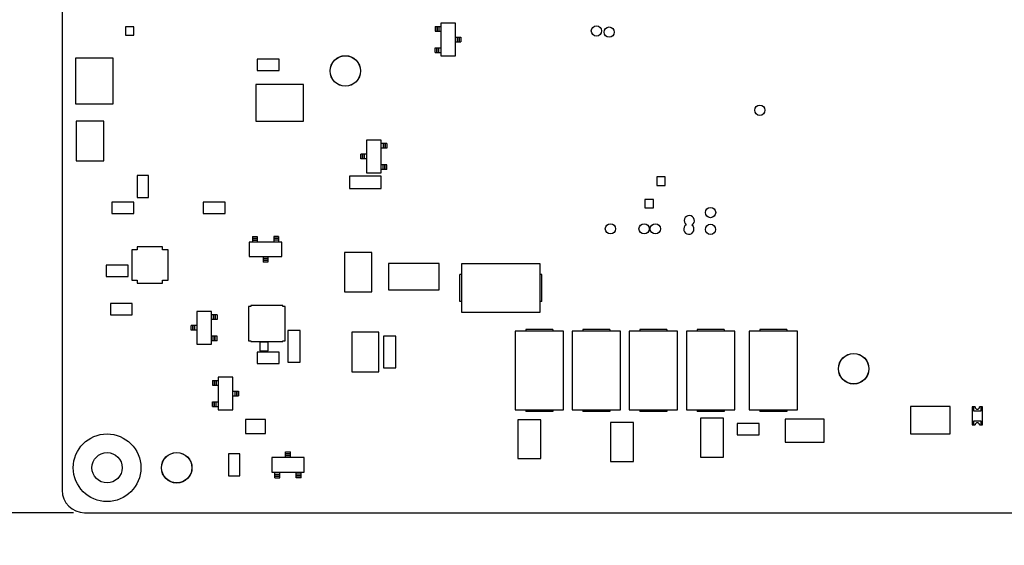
# Model space of a CAD drawing. Extents: x 25 to 408, y 76 to 219.
# Tile 8 of 21: x 277 to 364, y 96 to 142. Entities that reach past the tile are written whole.
import ezdxf

# ---------------------------------------------------------------- set-up
doc = ezdxf.new("R2010")
doc.units = 0
doc.layers.add('尺寸線', color=2, linetype='CONTINUOUS')
doc.layers.add('粗實線', color=7, linetype='CONTINUOUS')
doc.styles.add('SLDTEXTSTYLE0', font='GOTHIC.TTF', dxfattribs={"width": 0.913})
doc.dimstyles.new('SLDDIMSTYLE0', dxfattribs={"dimtxt": 3.5, "dimasz": 3.556, "dimexe": 0, "dimexo": 0.0625, "dimgap": 0.875, "dimtad": 0, "dimtih": 1, "dimtoh": 1, "dimdec": 0, "dimrnd": 1e-09, "dimtxsty": 'SLDTEXTSTYLE0', "dimblk1": 'NONE', "dimblk2": 'NONE', "dimsah": 1, "dimcen": 0.09, "dimazin": 3, "dimtfac": 1, "dimtdec": 0, "dimtofl": 0, "dimtmove": 0, "dimatfit": 3, "dimtolj": 1, "dimtzin": 12})
doc.dimstyles.new('SLDDIMSTYLE1', dxfattribs={"dimtxt": 3.5, "dimasz": 3.556, "dimexe": 0, "dimexo": 0.0625, "dimgap": 0.875, "dimtad": 0, "dimtih": 1, "dimtoh": 1, "dimrnd": 1e-09, "dimzin": 12, "dimtxsty": 'SLDTEXTSTYLE0', "dimblk1": 'NONE', "dimblk2": 'NONE', "dimsah": 1, "dimcen": 0.09, "dimazin": 3, "dimtfac": 1, "dimtofl": 0, "dimtmove": 0, "dimatfit": 3, "dimtolj": 1, "dimtzin": 12})

# ---------------------------------------------------------------- blocks, each defined once
blk = doc.blocks.new('_D_17')
at = {"layer": '尺寸線'}
blk.add_line((281.37, 98.426), (265.113, 98.426), dxfattribs=at)
at = {"layer": '尺寸線', "insert": (262.527, 100.118), "char_height": 3.5, "attachment_point": 1, "style": 'SLDTEXTSTYLE0'}
blk.add_mtext('0', dxfattribs=at)
blk = doc.blocks.new('_NONE')
blk = doc.blocks.new('_D_18')
at = {"layer": '尺寸線'}
blk.add_line((294.97, 175.426), (265.113, 175.426), dxfattribs=at)
at = {"layer": '尺寸線', "insert": (259.941, 177.118), "char_height": 3.5, "attachment_point": 1, "style": 'SLDTEXTSTYLE0'}
blk.add_mtext('77', dxfattribs=at)
blk = doc.blocks.new('_D_19')
at = {"layer": '尺寸線'}
blk.add_line((294.72, 187.426), (265.113, 187.426), dxfattribs=at)
at = {"layer": '尺寸線', "insert": (259.941, 189.118), "char_height": 3.5, "attachment_point": 1, "style": 'SLDTEXTSTYLE0'}
blk.add_mtext('89', dxfattribs=at)
blk = doc.blocks.new('_D_20')
at = {"layer": '尺寸線'}
blk.add_line((281.37, 193.426), (265.113, 193.426), dxfattribs=at)
at = {"layer": '尺寸線', "insert": (259.941, 195.118), "char_height": 3.5, "attachment_point": 1, "style": 'SLDTEXTSTYLE0'}
blk.add_mtext('95', dxfattribs=at)

msp = doc.modelspace()

# ---------------------------------------------------------------- linework, layer by layer
at = {"layer": '粗實線'}
for p, q in [((280.37, 191.426), (280.37, 100.426)), ((285.996, 141.674), (285.996, 140.912)), ((286.758, 141.674), (285.996, 141.674)), ((286.758, 140.912), (286.758, 141.674)), ((313.573, 141.696), (313.573, 141.266)), ((313.573, 141.696), (313.723, 141.696)), ((313.573, 141.266), (313.723, 141.266)), ((313.723, 141.696), (313.723, 141.266)), ((313.723, 141.696), (313.753, 141.696)), ((313.723, 141.266), (313.753, 141.266)), ((313.753, 141.696), (313.753, 141.266)), ((313.753, 141.696), (313.903, 141.696)), ((313.753, 141.266), (313.903, 141.266)), ((313.903, 141.696), (313.903, 141.266)), ((313.903, 141.696), (314.073, 141.696)), ((313.903, 141.266), (314.073, 141.266)), ((314.073, 141.981), (314.073, 139.081)), ((315.373, 141.981), (314.073, 141.981)), ((315.373, 139.081), (315.373, 141.981)), ((285.996, 140.912), (286.758, 140.912)), ((315.373, 140.746), (315.543, 140.746)), ((315.373, 140.316), (315.543, 140.316)), ((315.543, 140.746), (315.543, 140.316)), ((315.543, 140.746), (315.693, 140.746)), ((315.543, 140.316), (315.693, 140.316)), ((315.693, 140.746), (315.693, 140.316)), ((315.693, 140.746), (315.723, 140.746)), ((315.693, 140.316), (315.723, 140.316)), ((315.723, 140.746), (315.723, 140.316)), ((315.723, 140.746), (315.873, 140.746)), ((315.723, 140.316), (315.873, 140.316)), ((315.873, 140.746), (315.873, 140.316)), ((313.573, 139.366), (313.573, 139.796)), ((313.573, 139.796), (313.723, 139.796)), ((313.573, 139.366), (313.723, 139.366)), ((313.723, 139.366), (313.723, 139.796)), ((313.723, 139.796), (313.753, 139.796)), ((313.723, 139.366), (313.753, 139.366)), ((313.753, 139.366), (313.753, 139.796)), ((313.753, 139.796), (313.903, 139.796)), ((313.753, 139.366), (313.903, 139.366)), ((313.903, 139.366), (313.903, 139.796)), ((313.903, 139.796), (314.073, 139.796)), ((313.903, 139.366), (314.073, 139.366)), ((281.55, 138.887), (281.55, 134.808)), ((284.904, 138.887), (281.55, 138.887)), ((284.904, 134.808), (284.904, 138.887)), ((297.743, 138.778), (297.743, 137.762)), ((299.699, 138.778), (297.743, 138.778)), ((299.699, 137.762), (299.699, 138.778)), ((314.073, 139.081), (315.373, 139.081)), ((297.743, 137.762), (299.699, 137.762)), ((297.622, 136.532), (297.622, 133.278)), ((301.851, 136.532), (297.622, 136.532)), ((301.851, 133.278), (301.851, 136.532)), ((281.55, 134.808), (284.904, 134.808)), ((281.619, 133.277), (281.619, 129.75)), ((284.073, 133.277), (281.619, 133.277)), ((284.073, 129.75), (284.073, 133.277)), ((297.622, 133.278), (301.851, 133.278)), ((308.769, 131.567), (307.469, 131.567)), ((307.469, 131.567), (307.469, 128.667)), ((308.769, 128.667), (308.769, 131.567)), ((308.939, 131.282), (308.769, 131.282)), ((308.939, 130.852), (308.769, 130.852)), ((308.939, 131.282), (308.939, 130.852)), ((309.089, 131.282), (308.939, 131.282)), ((309.089, 130.852), (308.939, 130.852)), ((309.089, 131.282), (309.089, 130.852)), ((309.119, 131.282), (309.089, 131.282)), ((309.119, 130.852), (309.089, 130.852)), ((309.119, 131.282), (309.119, 130.852)), ((309.269, 131.282), (309.119, 131.282)), ((309.269, 130.852), (309.119, 130.852)), ((309.269, 131.282), (309.269, 130.852)), ((281.619, 129.75), (284.073, 129.75)), ((306.969, 129.902), (306.969, 130.332)), ((307.119, 130.332), (306.969, 130.332)), ((307.119, 129.902), (306.969, 129.902)), ((307.119, 129.902), (307.119, 130.332)), ((307.149, 130.332), (307.119, 130.332)), ((307.149, 129.902), (307.119, 129.902)), ((307.149, 129.902), (307.149, 130.332)), ((307.299, 130.332), (307.149, 130.332)), ((307.299, 129.902), (307.149, 129.902)), ((307.299, 129.902), (307.299, 130.332)), ((307.469, 130.332), (307.299, 130.332)), ((307.469, 129.902), (307.299, 129.902)), ((308.939, 129.382), (308.769, 129.382)), ((308.939, 128.952), (308.769, 128.952)), ((308.939, 128.952), (308.939, 129.382)), ((309.089, 129.382), (308.939, 129.382)), ((309.089, 128.952), (308.939, 128.952)), ((309.089, 128.952), (309.089, 129.382)), ((309.119, 129.382), (309.089, 129.382)), ((309.119, 128.952), (309.089, 128.952)), ((309.119, 128.952), (309.119, 129.382)), ((309.269, 129.382), (309.119, 129.382)), ((309.269, 128.952), (309.119, 128.952)), ((309.269, 128.952), (309.269, 129.382)), ((287.037, 128.428), (287.037, 126.472)), ((288.053, 128.428), (287.037, 128.428)), ((288.053, 126.472), (288.053, 128.428)), ((305.946, 128.383), (305.946, 127.279)), ((308.767, 128.383), (305.946, 128.383)), ((307.469, 128.667), (308.769, 128.667)), ((308.767, 127.279), (308.767, 128.383)), ((333.297, 128.318), (333.297, 127.556)), ((334.059, 128.318), (333.297, 128.318)), ((334.059, 127.556), (334.059, 128.318)), ((305.946, 127.279), (308.767, 127.279)), ((333.297, 127.556), (334.059, 127.556)), ((287.037, 126.472), (288.053, 126.472)), ((332.249, 126.307), (332.249, 125.545)), ((333.011, 126.307), (332.249, 126.307)), ((333.011, 125.545), (333.011, 126.307)), ((284.789, 126.053), (284.789, 125.037)), ((286.745, 126.053), (284.789, 126.053)), ((286.745, 125.037), (286.745, 126.053)), ((292.917, 126.053), (292.917, 125.037)), ((294.873, 126.053), (292.917, 126.053)), ((294.873, 125.037), (294.873, 126.053)), ((332.249, 125.545), (333.011, 125.545)), ((284.789, 125.037), (286.745, 125.037)), ((292.917, 125.037), (294.873, 125.037)), ((297.302, 123.012), (297.732, 123.012)), ((297.302, 123.012), (297.302, 122.862)), ((297.302, 122.862), (297.732, 122.862)), ((297.302, 122.862), (297.302, 122.832)), ((297.302, 122.832), (297.302, 122.682)), ((297.302, 122.832), (297.732, 122.832)), ((297.732, 123.012), (297.732, 122.862)), ((297.732, 122.862), (297.732, 122.832)), ((297.732, 122.832), (297.732, 122.682)), ((299.632, 123.012), (299.202, 123.012)), ((299.202, 123.012), (299.202, 122.862)), ((299.632, 122.862), (299.202, 122.862)), ((299.202, 122.862), (299.202, 122.832)), ((299.632, 122.832), (299.202, 122.832)), ((299.202, 122.832), (299.202, 122.682)), ((299.632, 123.012), (299.632, 122.862)), ((299.632, 122.862), (299.632, 122.832)), ((299.632, 122.832), (299.632, 122.682)), ((287.053, 122.092), (287.053, 121.808)), ((289.307, 122.092), (287.053, 122.092)), ((289.307, 121.808), (289.307, 122.092)), ((297.017, 122.512), (297.017, 121.212)), ((299.917, 122.512), (297.017, 122.512)), ((297.302, 122.682), (297.302, 122.512)), ((297.302, 122.682), (297.732, 122.682)), ((297.732, 122.682), (297.732, 122.512)), ((299.632, 122.682), (299.202, 122.682)), ((299.202, 122.682), (299.202, 122.512)), ((299.632, 122.682), (299.632, 122.512)), ((299.917, 121.212), (299.917, 122.512)), ((287.053, 121.808), (286.559, 121.808)), ((286.559, 121.808), (286.559, 119.122)), ((289.801, 121.808), (289.307, 121.808)), ((289.801, 119.122), (289.801, 121.808)), ((297.017, 121.212), (299.917, 121.212)), ((298.252, 121.212), (298.252, 121.042)), ((298.682, 121.042), (298.252, 121.042)), ((298.252, 121.042), (298.252, 120.892)), ((298.682, 121.212), (298.682, 121.042)), ((298.682, 121.042), (298.682, 120.892)), ((305.505, 121.589), (305.505, 118.071)), ((307.939, 121.589), (305.505, 121.589)), ((307.939, 118.071), (307.939, 121.589)), ((284.281, 120.465), (284.281, 119.449)), ((286.237, 120.465), (284.281, 120.465)), ((286.237, 119.449), (286.237, 120.465)), ((298.682, 120.892), (298.252, 120.892)), ((298.252, 120.892), (298.252, 120.862)), ((298.682, 120.862), (298.252, 120.862)), ((298.252, 120.862), (298.252, 120.712)), ((298.682, 120.712), (298.252, 120.712)), ((298.682, 120.892), (298.682, 120.862)), ((298.682, 120.862), (298.682, 120.712)), ((309.411, 120.6), (309.411, 118.246)), ((313.938, 120.6), (309.411, 120.6)), ((313.938, 118.246), (313.938, 120.6)), ((315.922, 120.583), (315.922, 116.283)), ((322.922, 120.583), (315.922, 120.583)), ((322.922, 116.283), (322.922, 120.583)), ((284.281, 119.449), (286.237, 119.449)), ((315.772, 117.233), (315.772, 119.633)), ((315.922, 119.633), (315.772, 119.633)), ((323.072, 119.633), (322.922, 119.633)), ((323.072, 117.233), (323.072, 119.633)), ((286.559, 119.122), (287.053, 119.122)), ((287.053, 119.122), (287.053, 118.838)), ((287.053, 118.838), (289.307, 118.838)), ((289.307, 119.122), (289.801, 119.122)), ((289.307, 118.838), (289.307, 119.122)), ((305.505, 118.071), (307.939, 118.071)), ((309.411, 118.246), (313.938, 118.246)), ((284.662, 117.036), (284.662, 116.02)), ((286.618, 117.036), (284.662, 117.036)), ((286.618, 116.02), (286.618, 117.036)), ((296.966, 116.785), (296.966, 113.731)), ((297.161, 116.785), (296.966, 116.785)), ((297.161, 116.866), (297.161, 116.785)), ((300.026, 116.866), (297.161, 116.866)), ((300.026, 116.785), (300.026, 116.866)), ((300.221, 116.785), (300.026, 116.785)), ((300.221, 113.731), (300.221, 116.785)), ((315.922, 117.233), (315.772, 117.233)), ((323.072, 117.233), (322.922, 117.233)), ((284.662, 116.02), (286.618, 116.02)), ((292.356, 116.327), (292.356, 113.427)), ((293.656, 116.327), (292.356, 116.327)), ((293.656, 113.427), (293.656, 116.327)), ((293.826, 116.042), (293.656, 116.042)), ((293.826, 116.042), (293.826, 115.612)), ((293.976, 116.042), (293.826, 116.042)), ((293.976, 116.042), (293.976, 115.612)), ((294.006, 116.042), (293.976, 116.042)), ((294.006, 116.042), (294.006, 115.612)), ((294.156, 116.042), (294.006, 116.042)), ((294.156, 116.042), (294.156, 115.612)), ((315.922, 116.283), (322.922, 116.283)), ((291.856, 114.662), (291.856, 115.092)), ((292.006, 115.092), (291.856, 115.092)), ((292.006, 114.662), (292.006, 115.092)), ((292.036, 115.092), (292.006, 115.092)), ((292.036, 114.662), (292.036, 115.092)), ((292.186, 115.092), (292.036, 115.092)), ((292.186, 114.662), (292.186, 115.092)), ((292.356, 115.092), (292.186, 115.092)), ((293.826, 115.612), (293.656, 115.612)), ((293.976, 115.612), (293.826, 115.612)), ((294.006, 115.612), (293.976, 115.612)), ((294.156, 115.612), (294.006, 115.612)), ((292.006, 114.662), (291.856, 114.662)), ((292.036, 114.662), (292.006, 114.662)), ((292.186, 114.662), (292.036, 114.662)), ((292.356, 114.662), (292.186, 114.662)), ((293.826, 114.142), (293.656, 114.142)), ((293.826, 113.712), (293.826, 114.142)), ((293.976, 114.142), (293.826, 114.142)), ((293.976, 113.712), (293.976, 114.142)), ((294.006, 114.142), (293.976, 114.142)), ((294.006, 113.712), (294.006, 114.142)), ((294.156, 114.142), (294.006, 114.142)), ((294.156, 113.712), (294.156, 114.142)), ((300.455, 114.636), (300.455, 111.816)), ((301.559, 114.636), (300.455, 114.636)), ((301.559, 111.816), (301.559, 114.636)), ((306.155, 114.477), (306.155, 110.959)), ((308.559, 114.477), (306.155, 114.477)), ((308.559, 110.959), (308.559, 114.477)), ((310.068, 114.128), (308.964, 114.128)), ((308.964, 114.128), (308.964, 111.308)), ((310.068, 111.308), (310.068, 114.128)), ((320.701, 114.567), (320.701, 107.567)), ((325.001, 114.567), (320.701, 114.567)), ((324.051, 114.717), (321.651, 114.717)), ((321.651, 114.717), (321.651, 114.567)), ((324.051, 114.717), (324.051, 114.567)), ((325.001, 107.567), (325.001, 114.567)), ((325.781, 114.567), (325.781, 107.567)), ((330.081, 114.567), (325.781, 114.567)), ((326.731, 114.717), (326.731, 114.567)), ((329.131, 114.717), (326.731, 114.717)), ((329.131, 114.717), (329.131, 114.567)), ((330.081, 107.567), (330.081, 114.567)), ((330.861, 114.567), (330.861, 107.567)), ((335.161, 114.567), (330.861, 114.567)), ((334.211, 114.717), (331.811, 114.717)), ((331.811, 114.717), (331.811, 114.567)), ((334.211, 114.717), (334.211, 114.567)), ((335.161, 107.567), (335.161, 114.567)), ((335.941, 114.567), (335.941, 107.567)), ((340.241, 114.567), (335.941, 114.567)), ((336.891, 114.717), (336.891, 114.567)), ((339.291, 114.717), (336.891, 114.717)), ((339.291, 114.717), (339.291, 114.567)), ((340.241, 107.567), (340.241, 114.567)), ((341.529, 114.567), (341.529, 107.567)), ((345.829, 114.567), (341.529, 114.567)), ((342.479, 114.717), (342.479, 114.567)), ((344.879, 114.717), (342.479, 114.717)), ((344.879, 114.717), (344.879, 114.567)), ((345.829, 107.567), (345.829, 114.567)), ((292.356, 113.427), (293.656, 113.427)), ((293.826, 113.712), (293.656, 113.712)), ((293.976, 113.712), (293.826, 113.712)), ((294.006, 113.712), (293.976, 113.712)), ((294.156, 113.712), (294.006, 113.712)), ((296.966, 113.731), (297.161, 113.731)), ((297.161, 113.731), (297.161, 113.65)), ((297.161, 113.65), (300.026, 113.65)), ((297.959, 113.607), (297.959, 112.845)), ((298.721, 113.607), (297.959, 113.607)), ((298.721, 112.845), (298.721, 113.607)), ((300.026, 113.731), (300.221, 113.731)), ((300.026, 113.65), (300.026, 113.731)), ((297.743, 112.718), (297.743, 111.702)), ((299.699, 112.718), (297.743, 112.718)), ((297.959, 112.845), (298.721, 112.845)), ((299.699, 111.702), (299.699, 112.718)), ((297.743, 111.702), (299.699, 111.702)), ((300.455, 111.816), (301.559, 111.816)), ((294.261, 110.485), (294.261, 107.585)), ((295.561, 110.485), (294.261, 110.485)), ((295.561, 107.585), (295.561, 110.485)), ((306.155, 110.959), (308.559, 110.959)), ((308.964, 111.308), (310.068, 111.308)), ((293.761, 110.2), (293.761, 109.77)), ((293.761, 110.2), (293.911, 110.2)), ((293.761, 109.77), (293.911, 109.77)), ((293.911, 110.2), (293.911, 109.77)), ((293.911, 110.2), (293.941, 110.2)), ((293.911, 109.77), (293.941, 109.77)), ((293.941, 110.2), (293.941, 109.77)), ((293.941, 110.2), (294.091, 110.2)), ((293.941, 109.77), (294.091, 109.77)), ((294.091, 110.2), (294.091, 109.77)), ((294.091, 110.2), (294.261, 110.2)), ((294.091, 109.77), (294.261, 109.77)), ((295.561, 109.25), (295.731, 109.25)), ((295.561, 108.82), (295.731, 108.82)), ((295.731, 109.25), (295.731, 108.82)), ((295.731, 109.25), (295.881, 109.25)), ((295.731, 108.82), (295.881, 108.82)), ((295.881, 109.25), (295.881, 108.82)), ((295.881, 109.25), (295.911, 109.25)), ((295.881, 108.82), (295.911, 108.82)), ((295.911, 109.25), (295.911, 108.82)), ((295.911, 109.25), (296.061, 109.25)), ((295.911, 108.82), (296.061, 108.82)), ((296.061, 109.25), (296.061, 108.82)), ((293.761, 107.87), (293.761, 108.3)), ((293.761, 108.3), (293.911, 108.3)), ((293.761, 107.87), (293.911, 107.87)), ((293.911, 107.87), (293.911, 108.3)), ((293.911, 108.3), (293.941, 108.3)), ((293.911, 107.87), (293.941, 107.87)), ((293.941, 107.87), (293.941, 108.3)), ((293.941, 108.3), (294.091, 108.3)), ((293.941, 107.87), (294.091, 107.87)), ((294.091, 107.87), (294.091, 108.3)), ((294.091, 108.3), (294.261, 108.3)), ((294.091, 107.87), (294.261, 107.87)), ((355.893, 107.872), (355.893, 105.438)), ((359.411, 107.872), (355.893, 107.872)), ((359.411, 105.438), (359.411, 107.872)), ((361.393, 107.836), (361.393, 106.236)), ((361.493, 107.836), (361.393, 107.836)), ((361.493, 107.836), (361.493, 107.486)), ((361.643, 107.836), (361.493, 107.836)), ((362.193, 107.836), (362.043, 107.836)), ((362.193, 107.486), (362.193, 107.836)), ((362.293, 107.836), (362.193, 107.836)), ((362.293, 106.236), (362.293, 107.836)), ((294.261, 107.585), (295.561, 107.585)), ((320.701, 107.567), (325.001, 107.567)), ((321.651, 107.567), (321.651, 107.417)), ((324.051, 107.417), (321.651, 107.417)), ((324.051, 107.567), (324.051, 107.417)), ((325.781, 107.567), (330.081, 107.567)), ((326.731, 107.567), (326.731, 107.417)), ((329.131, 107.417), (326.731, 107.417)), ((329.131, 107.567), (329.131, 107.417)), ((330.861, 107.567), (335.161, 107.567)), ((331.811, 107.567), (331.811, 107.417)), ((334.211, 107.417), (331.811, 107.417)), ((334.211, 107.567), (334.211, 107.417)), ((335.941, 107.567), (340.241, 107.567)), ((336.891, 107.567), (336.891, 107.417)), ((339.291, 107.417), (336.891, 107.417)), ((339.291, 107.567), (339.291, 107.417)), ((341.529, 107.567), (345.829, 107.567)), ((342.479, 107.567), (342.479, 107.417)), ((344.879, 107.417), (342.479, 107.417)), ((344.879, 107.567), (344.879, 107.417)), ((361.493, 107.486), (362.193, 107.486)), ((296.678, 106.714), (296.678, 105.463)), ((298.478, 106.714), (296.678, 106.714)), ((298.478, 105.463), (298.478, 106.714)), ((320.933, 106.698), (320.933, 103.244)), ((322.99, 106.698), (320.933, 106.698)), ((322.99, 103.244), (322.99, 106.698)), ((329.188, 106.444), (329.188, 102.99)), ((331.245, 106.444), (329.188, 106.444)), ((331.245, 102.99), (331.245, 106.444)), ((337.189, 106.825), (337.189, 103.371)), ((339.246, 106.825), (337.189, 106.825)), ((339.246, 103.371), (339.246, 106.825)), ((340.466, 106.368), (340.466, 105.352)), ((342.421, 106.368), (340.466, 106.368)), ((342.421, 105.352), (342.421, 106.368)), ((348.2, 106.762), (344.745, 106.762)), ((344.745, 106.762), (344.745, 104.704)), ((348.2, 104.704), (348.2, 106.762)), ((361.393, 106.236), (361.493, 106.236)), ((361.493, 106.586), (361.493, 106.236)), ((362.193, 106.586), (361.493, 106.586)), ((361.493, 106.236), (361.643, 106.236)), ((362.043, 106.236), (362.193, 106.236)), ((362.193, 106.236), (362.193, 106.586)), ((362.193, 106.236), (362.293, 106.236)), ((296.678, 105.463), (298.478, 105.463)), ((340.466, 105.352), (342.421, 105.352)), ((355.893, 105.438), (359.411, 105.438)), ((344.745, 104.704), (348.2, 104.704)), ((295.165, 103.663), (295.165, 101.707)), ((296.181, 103.663), (295.165, 103.663)), ((296.181, 101.707), (296.181, 103.663)), ((300.258, 103.835), (300.688, 103.835)), ((300.258, 103.685), (300.258, 103.835)), ((300.258, 103.685), (300.688, 103.685)), ((300.258, 103.655), (300.258, 103.685)), ((300.258, 103.505), (300.258, 103.655)), ((300.258, 103.655), (300.688, 103.655)), ((300.258, 103.335), (300.258, 103.505)), ((300.258, 103.505), (300.688, 103.505)), ((300.688, 103.685), (300.688, 103.835)), ((300.688, 103.655), (300.688, 103.685)), ((300.688, 103.505), (300.688, 103.655)), ((300.688, 103.335), (300.688, 103.505)), ((299.023, 103.335), (299.023, 102.035)), ((301.923, 103.335), (299.023, 103.335)), ((301.923, 102.035), (301.923, 103.335)), ((320.933, 103.244), (322.99, 103.244)), ((329.188, 102.99), (331.245, 102.99)), ((337.189, 103.371), (339.246, 103.371)), ((295.165, 101.707), (296.181, 101.707)), ((299.023, 102.035), (301.923, 102.035)), ((299.308, 101.865), (299.308, 102.035)), ((299.308, 101.865), (299.738, 101.865)), ((299.308, 101.715), (299.308, 101.865)), ((299.308, 101.715), (299.738, 101.715)), ((299.308, 101.685), (299.308, 101.715)), ((299.308, 101.685), (299.738, 101.685)), ((299.308, 101.535), (299.308, 101.685)), ((299.738, 101.865), (299.738, 102.035)), ((299.738, 101.715), (299.738, 101.865)), ((299.738, 101.685), (299.738, 101.715)), ((299.738, 101.535), (299.738, 101.685)), ((301.208, 101.865), (301.208, 102.035)), ((301.638, 101.865), (301.208, 101.865)), ((301.208, 101.715), (301.208, 101.865)), ((301.638, 101.715), (301.208, 101.715)), ((301.208, 101.685), (301.208, 101.715)), ((301.638, 101.685), (301.208, 101.685)), ((301.208, 101.535), (301.208, 101.685)), ((301.638, 101.865), (301.638, 102.035)), ((301.638, 101.715), (301.638, 101.865)), ((301.638, 101.685), (301.638, 101.715)), ((301.638, 101.535), (301.638, 101.685)), ((299.308, 101.535), (299.738, 101.535)), ((301.638, 101.535), (301.208, 101.535)), ((282.37, 98.426), (403.37, 98.426))]:
    msp.add_line(p, q, dxfattribs=at)
for centre, radius in [((327.931, 141.293), 0.457), ((329.068, 141.196), 0.457), ((305.579, 137.737), 1.359), ((305.579, 137.737), 1.35), ((342.478, 134.237), 0.457), ((338.091, 125.137), 0.457), ((329.178, 123.687), 0.457), ((332.178, 123.687), 0.457), ((333.178, 123.687), 0.457), ((338.089, 123.641), 0.457), ((350.834, 111.237), 1.359), ((350.834, 111.237), 1.35), ((284.37, 102.426), 3.01), ((284.37, 102.426), 1.35), ((290.57, 102.426), 1.359), ((290.57, 102.426), 1.35)]:
    msp.add_circle(centre, radius, dxfattribs=at)
for centre, radius, start, end in [((336.199, 124.415), 0.457, 301.81108, 232.25704), ((336.16, 123.665), 0.457, 121.81108, 52.25704), ((361.843, 107.836), 0.2, 180, 0), ((361.843, 106.236), 0.2, 0, 180), ((282.37, 100.426), 2, 180, 270)]:
    msp.add_arc(centre, radius, start, end, dxfattribs=at)

# ---------------------------------------------------------------- dimensions: what is measured, and where the dimension line sits
at = {"layer": '尺寸線'}
for feature_location, offset, origin, dimstyle, picture, middle in [((282.37, 193.426), (-17.256, 0), (282.37, 98.426), 'SLDDIMSTYLE1', '_D_20', (262.527, 193.426)), ((295.72, 187.426), (-30.606, 0), (282.37, 98.426), 'SLDDIMSTYLE1', '_D_19', (262.527, 187.426)), ((295.97, 175.426), (-30.856, 0), (282.37, 98.426), 'SLDDIMSTYLE1', '_D_18', (262.527, 175.426)), ((282.369630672, 98.425781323), (-17.256405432, 0), (282.369630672, 98.425781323), 'SLDDIMSTYLE0', '_D_17', (263.820169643, 98.425781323))]:
    dim = msp.add_ordinate_dim(feature_location=feature_location, offset=offset, dtype=0, origin=origin, dimstyle=dimstyle, dxfattribs=at)
    dim.commit()
    dim.dimension.update_dxf_attribs({"geometry": picture, "text_midpoint": middle})

doc.saveas('drawing.dxf')
